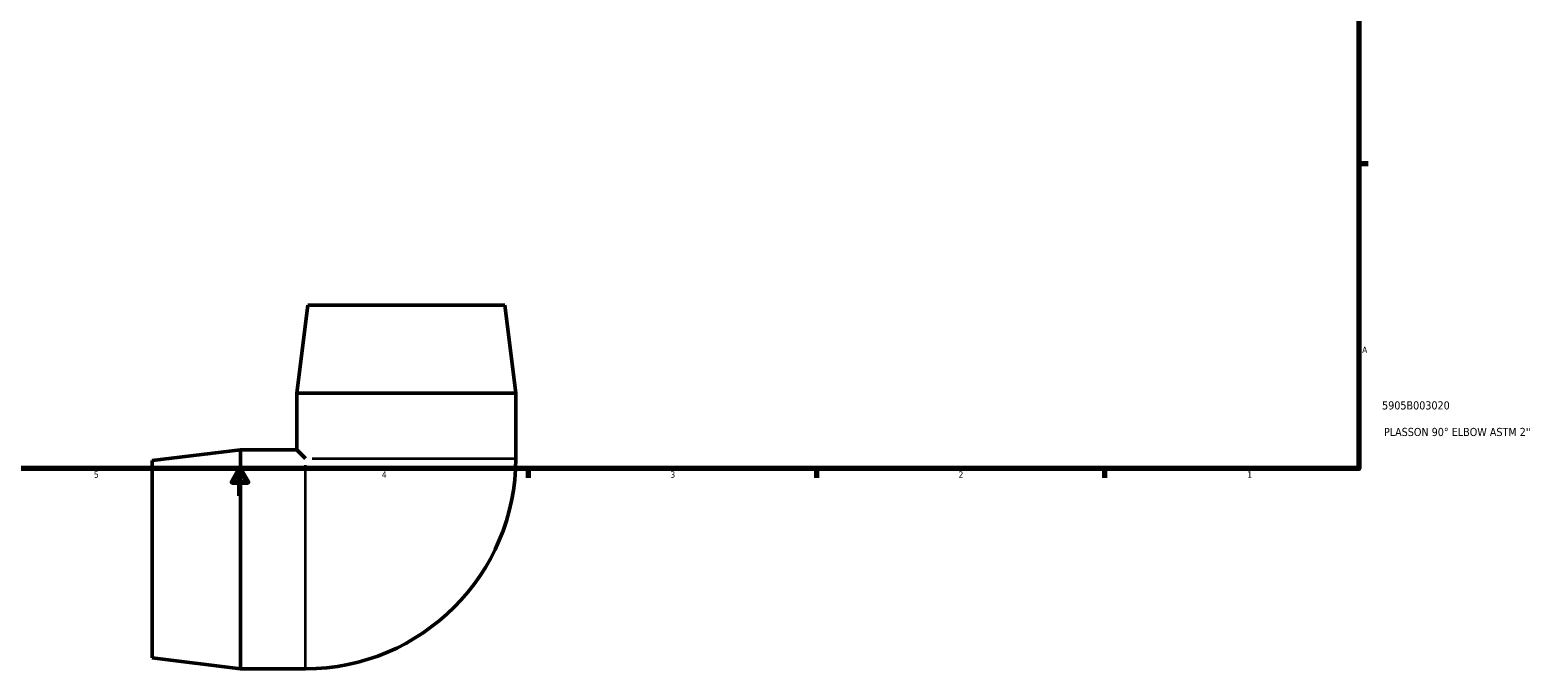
# Model space of a CAD drawing. Header units: inches. Extents: x -1.5 to 43.8, y -18.3 to 33.2.
# Tile 3 of 6: x 13.9 to 36.1, y -2 to 7.5. Entities that reach past the tile are written whole.
import ezdxf

# ---------------------------------------------------------------- set-up
doc = ezdxf.new("R2010")
doc.units = ezdxf.units.IN
doc.header["$MEASUREMENT"] = 0
for name, color, linetype, lineweight in [('Border (ANSI)', 7, 'Continuous', 70), ('Title (ANSI)', 7, 'Continuous', 50), ('Visible (ANSI)', 7, 'Continuous', 50), ('Visible Narrow (ANSI)', 7, 'Continuous', 35)]:
    doc.layers.add(name, color=color, linetype=linetype, lineweight=lineweight)
doc.styles.add('Note Text (ANSI)', font='tahoma.ttf')
doc.styles.add('Text Style29', font='tahoma.ttf')

# ---------------------------------------------------------------- blocks, each defined once
blk = doc.blocks.new('Borders Default Border')
at = {"layer": 'Border (ANSI)'}
for p, q in [((33.5, 5.5), (33.634, 5.5)), ((21.25, 1), (21.25, 0.866)), ((25.5, 1), (25.5, 0.866)), ((29.75, 1), (29.75, 0.866))]:
    blk.add_line(p, q, dxfattribs=at)
at = {"layer": 'Border (ANSI)', "flags": 128}
for points in [[(0.5, 1), (0.5, 21), (33.5, 21), (33.5, 1), (0.5, 1)], [(17, 0.6), (17, 1), (16.885, 0.8), (17.115, 0.8), (17, 1)]]:
    blk.add_lwpolyline(points, dxfattribs=at)
at = {"layer": 'Border (ANSI)', "color": 5, "true_color": 0x0000ff, "char_height": 0.0945, "attachment_point": 7, "style": 'Note Text (ANSI)'}
for s, insert in [('A', (33.547, 2.703)), ('5', (14.847, 0.864)), ('4', (19.092, 0.866)), ('3', (23.346, 0.864)), ('2', (27.596, 0.866)), ('1', (31.854, 0.866))]:
    blk.add_mtext(s, dxfattribs=dict(at, insert=insert))
blk = doc.blocks.new('Title Blocks ANSI - Large')
at = {"layer": 'Title (ANSI)', "color": 5, "true_color": 0x0000ff, "style": 'Text Style29'}
for tag, p in [('PART_NUMBER_001', (0.341, 0.873)), ('DESCRIPTION_001', (0.369, 0.481))]:
    blk.add_attdef(tag, p, '', height=0.12, dxfattribs=at)

msp = doc.modelspace()

# ---------------------------------------------------------------- linework, layer by layer
at = {"layer": 'Visible (ANSI)'}
for p, q in [((17.999, 3.411), (17.838, 2.111)), ((17.999, 3.411), (20.906, 3.411)), ((20.906, 3.411), (21.068, 2.111)), ((17.838, 2.111), (21.068, 2.111)), ((17.838, 2.111), (17.838, 1.279)), ((21.068, 2.111), (21.068, 1.151)), ((15.706, 1.118), (17.006, 1.279)), ((15.706, -1.789), (15.706, 1.118)), ((17.006, -1.951), (17.006, 1.279)), ((17.006, 1.279), (17.838, 1.279)), ((17.838, 1.279), (17.966, 1.151)), ((15.706, -1.789), (17.006, -1.951)), ((17.006, -1.951), (17.966, -1.951))]:
    msp.add_line(p, q, dxfattribs=at)
msp.add_arc((17.966, 1.151), 3.101, 270, 0, dxfattribs=at)
at = {"layer": 'Visible Narrow (ANSI)'}
for p, q in [((18.066, 1.151), (21.053, 1.151)), ((17.966, -1.936), (17.966, 1.051))]:
    msp.add_line(p, q, dxfattribs=at)

# ---------------------------------------------------------------- block references
msp.add_blockref('Borders Default Border', (0, 0))
msp.add_blockref('Title Blocks ANSI - Large', (33.5, 1)).add_auto_attribs({'PART_NUMBER_001': '5905B003020', 'DESCRIPTION_001': "PLASSON 90° ELBOW ASTM 2''"})

doc.saveas('drawing.dxf')
